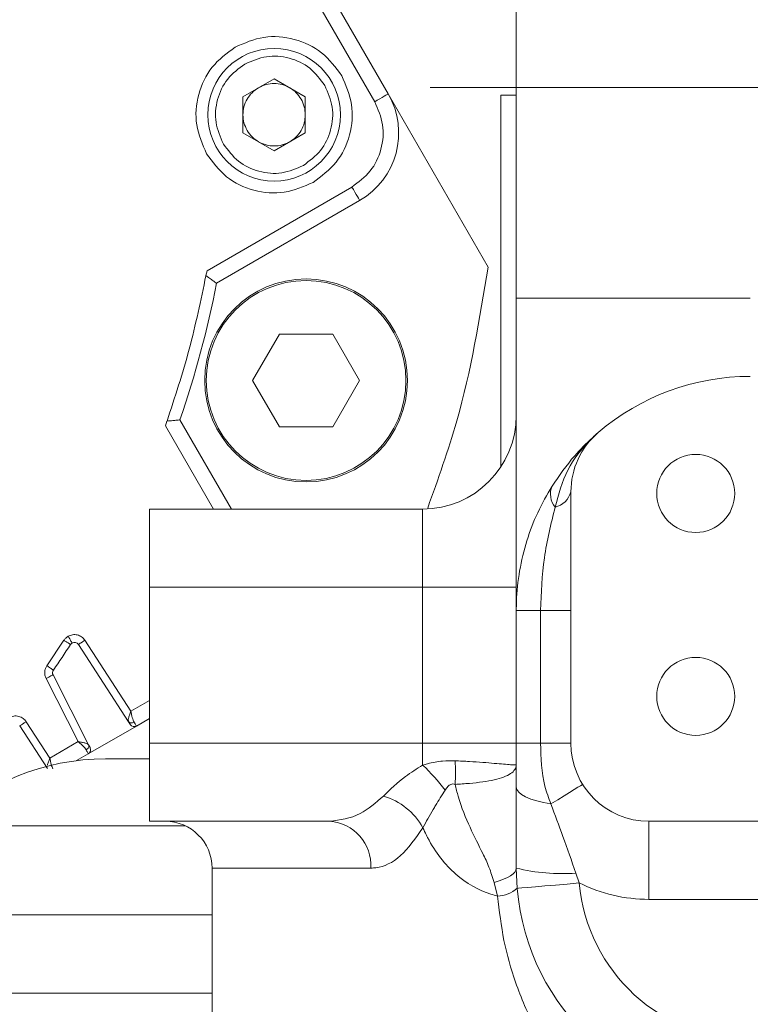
# Model space of a CAD drawing. Header units: millimetres. Extents: x 51337 to 61814, y -21781 to -12277.
# Tile 29 of 256: x 55125 to 55171, y -18363 to -18300. Entities that reach past the tile are written whole.
import ezdxf

# ---------------------------------------------------------------- set-up
doc = ezdxf.new("R2010")
doc.units = ezdxf.units.MM
doc.header["$LTSCALE"] = 0.3175
doc.linetypes.add('ACAD_ISO10W100', pattern=[18, 12, -3, 0, -3])
for name, color, linetype, lineweight in [('1轮廓实线层', 7, 'Continuous', 18), ('7标注层', 4, 'Continuous', 13), ('sub', 1, 'Continuous', 18), ('中心线', 4, 'ACAD_ISO10W100', 20), ('粗实线', 7, 'Continuous', 18)]:
    doc.layers.add(name, color=color, linetype=linetype, lineweight=lineweight)
doc.styles.add('标准汉字', font='gbenor.shx', dxfattribs={"bigfont": 'gbcbig.shx'})
doc.dimstyles.new('M1：15', dxfattribs={"dimscale": 15, "dimtxt": 3.5, "dimasz": 2.5, "dimexe": 2, "dimexo": 0, "dimgap": 0.5, "dimtad": 1, "dimdec": 4, "dimdsep": 46, "dimtxsty": '标准汉字', "dimcen": 5, "dimdle": 5, "dimclrd": 1, "dimclre": 1, "dimclrt": 256, "dimadec": 4, "dimazin": 2, "dimtfac": 1, "dimtdec": 4, "dimtmove": 0, "dimatfit": 3, "dimfxl": 1, "dimtolj": 1, "dimarcsym": 0})
doc.dimstyles.new('M1：18.5', dxfattribs={"dimscale": 18.5, "dimtxt": 3.5, "dimasz": 2.5, "dimexe": 2, "dimexo": 0, "dimgap": 1.5, "dimtad": 1, "dimdec": 4, "dimdsep": 46, "dimtxsty": '标准汉字', "dimcen": 5, "dimdle": 5, "dimclrd": 1, "dimclre": 1, "dimclrt": 256, "dimadec": 4, "dimazin": 2, "dimtfac": 1, "dimtdec": 4, "dimtmove": 2, "dimatfit": 3, "dimfxl": 1, "dimfrac": 2, "dimtolj": 1, "dimarcsym": 0})

# ---------------------------------------------------------------- blocks, each defined once
blk = doc.blocks.new('*D33')
at = {"layer": '7标注层', "color": 1, "lineweight": -2, "ltscale": 30, "transparency": 16777216}
blk.add_line((54654.412, -18230.557), (54753.28, -18247.99), dxfattribs=at)
blk.add_arc((55072.944, -18304.355), 354.596, 6.06209, 163.93791, dxfattribs=at)
at = {"layer": '7标注层', "color": 1, "lineweight": 20, "ltscale": 30, "transparency": 16777216}
for points in [[(54738.28, -18207.655), (54726.102, -18204.837), (54723.735, -18242.78)], [(55431.799, -18266.577), (55419.317, -18267.238), (55427.541, -18304.355)]]:
    blk.add_solid(points, dxfattribs=at)
at = {"layer": 'Defpoints', "color": 0, "lineweight": 20, "ltscale": 30, "transparency": 16777216}
for p in [(53093.157, -17955.265), (54932.496, -17978.759), (54654.412, -18230.557), (54794.669, -18304.355), (56512.467, -18304.355)]:
    blk.add_point(p, dxfattribs=at)
at = {"layer": '7标注层', "ltscale": 30, "transparency": 16777216, "insert": (55140.13, -17921.865), "char_height": 52.5, "attachment_point": 5, "rotation": 350.03744, "style": '标准汉字'}
blk.add_mtext('\\A1;165%%D', dxfattribs=at)
blk = doc.blocks.new('*D34')
at = {"layer": '7标注层', "color": 1, "lineweight": -2, "ltscale": 30, "transparency": 16777216}
blk.add_line((54654.412, -18378.154), (54761.153, -18359.332), dxfattribs=at)
blk.add_arc((55072.944, -18304.355), 346.601, 196.20206, 353.79794, dxfattribs=at)
at = {"layer": '7标注层', "color": 1, "lineweight": 20, "ltscale": 30, "transparency": 16777216}
for points in [[(55411.276, -18341.462), (55423.758, -18342.139), (55419.545, -18304.355)], [(54734.022, -18402.483), (54746.197, -18399.649), (54731.609, -18364.542)]]:
    blk.add_solid(points, dxfattribs=at)
at = {"layer": 'Defpoints', "color": 0, "lineweight": 20, "ltscale": 30, "transparency": 16777216}
for p in [(54794.669, -18304.355), (56512.467, -18304.355), (54654.412, -18378.154), (54935.663, -18622.61), (53093.157, -18653.445)]:
    blk.add_point(p, dxfattribs=at)
at = {"layer": '7标注层', "ltscale": 30, "transparency": 16777216, "insert": (55100.211, -18616.016), "char_height": 52.5, "attachment_point": 5, "rotation": 5, "style": '标准汉字'}
blk.add_mtext('\\A1;165%%D', dxfattribs=at)
blk = doc.blocks.new('*D35')
at = {"layer": '7标注层', "color": 1, "lineweight": -2, "ltscale": 30, "transparency": 16777216}
for p, q in [((56900.696, -17993.686), (57009.252, -17975.235)), ((56623.967, -18040.723), (55072.944, -18304.355))]:
    blk.add_line(p, q, dxfattribs=at)
at = {"layer": '7标注层', "color": 1, "lineweight": 18, "transparency": 16777216}
blk.add_solid([(57010.544, -17982.834), (57007.96, -17967.636), (57054.848, -17967.485)], dxfattribs=at)
at = {"layer": 'Defpoints', "color": 0, "lineweight": 18, "transparency": 16777216}
for p in [(57054.848, -17967.485), (55072.944, -18304.355)]:
    blk.add_point(p, dxfattribs=at)
at = {"layer": '7标注层', "transparency": 16777216, "insert": (56762.332, -18017.205), "char_height": 64.75, "attachment_point": 5, "rotation": 9.64656, "style": '标准汉字'}
blk.add_mtext('\\A1;R2010.3', dxfattribs=at)
blk = doc.blocks.new('*D36')
at = {"layer": '7标注层', "color": 1, "lineweight": -2, "ltscale": 30, "transparency": 16777216}
for p, q in [((55667.891, -17915.524), (55466.363, -18047.234)), ((55466.363, -18047.234), (55428.695, -18071.852)), ((55072.944, -18304.355), (55428.695, -18071.852)), ((55072.944, -18304.355), (54997.607, -18353.592))]:
    blk.add_line(p, q, dxfattribs=at)
at = {"layer": '7标注层', "color": 1, "lineweight": 18, "transparency": 16777216}
blk.add_solid([(55395.129, -18102.749), (55386.923, -18090.193), (55428.695, -18071.852)], dxfattribs=at)
at = {"layer": 'Defpoints', "color": 0, "lineweight": 18, "transparency": 16777216}
for p in [(55428.695, -18071.852), (55072.944, -18304.355)]:
    blk.add_point(p, dxfattribs=at)
at = {"layer": '7标注层', "transparency": 16777216, "insert": (55553.957, -17920.101), "char_height": 63, "attachment_point": 5, "rotation": 33.16688, "style": '标准汉字'}
blk.add_mtext('\\A1;R425', dxfattribs=at)

msp = doc.modelspace()

# ---------------------------------------------------------------- linework, layer by layer
at = {"layer": '1轮廓实线层', "ltscale": 30}
for points in [[(55147.37008, -18305.26428), (55147.53904, -18305.16674), (55147.7015, -18305.07295), (55147.85122, -18304.9865), (55147.98245, -18304.91074), (55148.09016, -18304.84856), (55148.17019, -18304.80235), (55148.21947, -18304.7739), (55148.23611, -18304.76429)], [(55146.40599, -18311.59442), (55146.39637, -18311.57777), (55146.36792, -18311.52849), (55146.32172, -18311.44846), (55146.25954, -18311.34077), (55146.18376, -18311.20953), (55146.09732, -18311.05981), (55146.00353, -18310.89734), (55145.90598, -18310.72839)], [(55127.72486, -18339.50609), (55127.77363, -18339.59057), (55127.82053, -18339.6718), (55127.86376, -18339.74666), (55127.90164, -18339.81228), (55127.93273, -18339.86614), (55127.95583, -18339.90615), (55127.97006, -18339.93078), (55127.97487, -18339.93911)], [(55128.7958, -18339.7632), (55128.71399, -18339.81632), (55128.63533, -18339.86742), (55128.56283, -18339.91449), (55128.49928, -18339.95577), (55128.44714, -18339.98962), (55128.40839, -18340.01479), (55128.38452, -18340.03029), (55128.37647, -18340.03552)], [(55126.75428, -18341.97891), (55126.74572, -18341.98328), (55126.72037, -18341.9962), (55126.6792, -18342.01716), (55126.62379, -18342.0454), (55126.55628, -18342.07979), (55126.47927, -18342.11904), (55126.39569, -18342.16163), (55126.30877, -18342.20592)], [(55158.66668, -18350.24594), (55158.18809, -18350.15972), (55157.75288, -18350.05399), (55157.36943, -18349.93075), (55157.04511, -18349.7924), (55156.78616, -18349.64157), (55156.59755, -18349.48118), (55156.48292, -18349.31431), (55156.44446, -18349.14417)], [(55160.69446, -18348.98924), (55160.65992, -18349.01064), (55160.55687, -18349.0745), (55160.38699, -18349.17979), (55160.15302, -18349.32478), (55159.85879, -18349.50714), (55159.50906, -18349.72388), (55159.10953, -18349.97149), (55158.66668, -18350.24594)], [(55155.02062, -18355.27389), (55155.34367, -18355.17523), (55155.62888, -18355.07024), (55155.87404, -18354.95973), (55156.07726, -18354.84454), (55156.23697, -18354.72559), (55156.35194, -18354.60377), (55156.42129, -18354.48003), (55156.44446, -18354.35532)], [(55160.48564, -18355.30624), (55159.7082, -18355.3737), (55158.96063, -18355.43856), (55158.27168, -18355.49835), (55157.6678, -18355.55076), (55157.17221, -18355.59375), (55156.80396, -18355.62571), (55156.57718, -18355.64538), (55156.50061, -18355.65202)]]:
    msp.add_lwpolyline(points, dxfattribs=at)
for centre, radius, start, end in [((55072.94446, -18304.35532), 86, 45.6077801, 265.8130161), ((55143.90598, -18307.26429), 5, 300, 30), ((55142.97408, -18323.1197), 6.5, 90, 180), ((55142.97408, -18323.1197), 6.5, 0, 90), ((55072.94446, -18304.35532), 65.5, 341.0326163, 348.9673837), ((55171.44446, -18337.85532), 15, 90, 130.5416019), ((55150.44446, -18325.35532), 6, 270, 0), ((55164.94446, -18330.25598), 5, 130.5416019, 180), ((55159.96957, -18330.39287), 1.33366, 157.7902651, 219.0013665), ((55158.6339, -18329.91025), 1.35539, 282.7550202, 345.2219399), ((55072.94446, -18304.35532), 65.5, 325.2694902, 326.9934162), ((55128.12486, -18340.19891), 0.3, 33, 120), ((55127.02158, -18341.84272), 0.3, 145.2694902, 207), ((55131.95478, -18344.99482), 0.3, 213, 300), ((55164.94446, -18346.35532), 5, 180, 270), ((55128.86361, -18346.77951), 0.3, 300, 27), ((55130.11885, -18362.35532), 15, 90, 134.4153086), ((55144.32425, -18348.23365), 8.22865, 354.7270895, 5.2729105), ((55140.75997, -18357.86543), 14.00142, 37.405508, 46.2368354), ((55146.67904, -18353.88591), 4.33443, 29.305432, 73.2225945), ((55133.94446, -18354.35532), 3, 0, 90), ((55144.28846, -18354.18829), 2.8393, 356.6273701, 86.1743509), ((55159.34518, -18342.62046), 12.08806, 256.1154855, 274.3665139), ((55155.19619, -18354.2288), 1.91495, 271.4304843, 312.8666963), ((55171.44446, -18354.35532), 15, 184.9592383, 270), ((55164.94446, -18346.35532), 10, 243.5202112, 270), ((55171.44446, -18354.35532), 11, 184.9592383, 270)]:
    msp.add_arc(centre, radius, start, end, dxfattribs=at)
at = {"layer": 'sub', "color": 4, "ltscale": 30}
msp.add_arc((55072.94446, -18304.35532), 424.98931, 190, 170, dxfattribs=at)
at = {"layer": '中心线', "ltscale": 30}
msp.add_line((56466.08528, -18304.35532), (54721.45637, -18304.35532), dxfattribs=at)
at = {"layer": '粗实线', "ltscale": 30}
for p, q in [((55148.23611, -18304.76429), (55110.23611, -18238.94636)), ((55156.44446, -18317.85532), (55156.44446, -18270.35532)), ((55133.2834, -18280.86542), (55147.37008, -18305.26428)), ((55138.92393, -18304.94452), (55140.92393, -18303.78983)), ((55140.92393, -18303.78983), (55142.92393, -18304.94452)), ((55154.63911, -18315.85461), (55148.23611, -18304.76429)), ((55138.92393, -18307.25393), (55138.92393, -18304.94452)), ((55142.92393, -18304.94452), (55142.92393, -18307.25393)), ((55155.44446, -18304.85532), (55156.44446, -18304.85532)), ((55155.44446, -18328.67195), (55155.44446, -18304.85532)), ((55140.92393, -18308.40862), (55138.92393, -18307.25393)), ((55142.92393, -18307.25393), (55140.92393, -18308.40862)), ((55145.90598, -18310.72839), (55136.62258, -18316.08816)), ((55137.23391, -18316.88992), (55146.40599, -18311.59442)), ((55136.62258, -18316.08816), (55136.55451, -18316.4064)), ((55156.44446, -18317.85532), (55171.44446, -18317.85532)), ((55156.44446, -18317.85532), (55156.44446, -18337.85533)), ((55141.25908, -18320.14923), (55139.54408, -18323.1197)), ((55144.68908, -18320.14923), (55141.25908, -18320.14923)), ((55146.40408, -18323.1197), (55144.68908, -18320.14923)), ((55139.54408, -18323.1197), (55141.25908, -18326.09018)), ((55144.68908, -18326.09018), (55146.40408, -18323.1197)), ((55134.05691, -18325.72456), (55133.95775, -18326.03345)), ((55133.95775, -18326.03345), (55137.03034, -18331.35532)), ((55138.18504, -18331.35532), (55134.88805, -18325.64478)), ((55141.25908, -18326.09018), (55144.68908, -18326.09018)), ((55159.94446, -18346.35532), (55159.94446, -18330.25597)), ((55132.94446, -18336.35532), (55132.94446, -18331.35532)), ((55132.94446, -18331.35532), (55150.44446, -18331.35532)), ((55150.44446, -18336.35532), (55150.44446, -18331.35532)), ((55150.44446, -18336.35532), (55132.94446, -18336.35532)), ((55132.94446, -18346.35532), (55132.94446, -18336.35532)), ((55150.44446, -18336.35532), (55156.44446, -18336.35532)), ((55150.44446, -18346.35532), (55150.44446, -18336.35532)), ((55158.00001, -18337.85533), (55156.44446, -18337.85533)), ((55156.44446, -18346.35532), (55156.44446, -18337.85533)), ((55159.94446, -18337.85533), (55158.00001, -18337.85533)), ((55158.00001, -18337.85533), (55158.00001, -18346.35532)), ((55127.45393, -18339.7632), (55126.36233, -18341.38951)), ((55131.58859, -18344.98176), (55128.37647, -18340.03552)), ((55131.74645, -18344.30682), (55128.7958, -18339.7632)), ((55126.75428, -18341.97891), (55129.0354, -18346.45586)), ((55126.30877, -18342.20592), (55128.37194, -18346.25508)), ((55132.94446, -18343.61513), (55131.74645, -18344.30682)), ((55126.5503, -18347.30681), (55125.03607, -18344.9751)), ((55132.10478, -18345.25463), (55132.94446, -18344.76984)), ((55126.39244, -18347.98177), (55124.61674, -18345.24742)), ((55129.01361, -18347.03932), (55132.10478, -18345.25463)), ((55128.37194, -18346.25508), (55126.5503, -18347.30681)), ((55132.94446, -18351.35532), (55132.94446, -18346.35532)), ((55132.94446, -18346.35532), (55150.44446, -18346.35532)), ((55150.44446, -18347.75353), (55150.44446, -18346.35532)), ((55150.44446, -18346.35532), (55156.44446, -18346.35532)), ((55156.44446, -18346.35532), (55156.44446, -18349.14417)), ((55158.00001, -18346.35532), (55156.44446, -18346.35532)), ((55159.94446, -18346.35532), (55158.00001, -18346.35532)), ((55128.26767, -18347.46999), (55129.01361, -18347.03932)), ((55130.11884, -18347.35533), (55132.94446, -18347.35533)), ((55156.44446, -18349.14417), (55156.44446, -18354.35532)), ((55144.4779, -18351.35532), (55132.94446, -18351.35532)), ((55164.94446, -18351.35532), (55225.94446, -18351.35532)), ((55164.94446, -18351.35532), (55164.94446, -18356.35533)), ((55135.22221, -18351.64103), (55119.62103, -18351.64103)), ((55136.94446, -18354.35532), (55136.94446, -18380.85533)), ((55147.12284, -18354.35532), (55136.94446, -18354.35532)), ((55156.50061, -18355.65202), (55156.44446, -18354.35532)), ((55160.26552, -18354.67343), (55160.48564, -18355.30624)), ((55155.24399, -18356.14315), (55155.02062, -18355.27389)), ((55225.94446, -18356.35533), (55164.94446, -18356.35533)), ((55136.94446, -18357.35532), (55105.40428, -18357.35532)), ((55136.94446, -18362.35533), (55100.73999, -18362.35533))]:
    msp.add_line(p, q, dxfattribs=at)
for centre, radius in [((55140.92393, -18306.09922), 4.25), ((55142.97408, -18323.1197), 6.5), ((55142.97408, -18323.1197), 6.4), ((55167.94446, -18330.35532), 2.5), ((55167.94446, -18343.35532), 2.5)]:
    msp.add_circle(centre, radius, dxfattribs=at)
for points, knots in [([(55138.42393, -18301.7691), (55139.02892, -18301.50659), (55140.23889, -18300.98158), (55142.24832, -18301.15656), (55144.07601, -18302.00975), (55144.86138, -18303.0694), (55145.25406, -18303.59923)], [0, 0, 0, 0, 48211.56640635, 96423.02606373, 144634.49739617, 192845.97725699, 192845.97725699, 192845.97725699, 192845.97725699]), ([(55136.5938, -18308.59922), (55136.3313, -18307.99424), (55135.8063, -18306.78427), (55135.98127, -18304.77484), (55136.83444, -18302.94714), (55137.8941, -18302.16178), (55138.42393, -18301.7691)], [0, 0, 0, 0, 48200.68960011, 96401.13592011, 144602.11983138, 192802.66070348, 192802.66070348, 192802.66070348, 192802.66070348]), ([(55137.67633, -18307.97422), (55137.47946, -18307.52048), (55137.08571, -18306.61301), (55137.21694, -18305.10594), (55137.85681, -18303.73516), (55138.65156, -18303.14614), (55139.04893, -18302.85164)], [0, 0, 0, 0, 48204.63917447, 96409.41993988, 144614.16068092, 192818.79840987, 192818.79840987, 192818.79840987, 192818.79840987]), ([(55139.04893, -18302.85164), (55139.50267, -18302.65476), (55140.41015, -18302.261), (55141.91722, -18302.39223), (55143.288, -18303.03211), (55143.87702, -18303.82685), (55144.17153, -18304.22423)], [0, 0, 0, 0, 48212.77961088, 96425.62192236, 144638.42420277, 192851.28532404, 192851.28532404, 192851.28532404, 192851.28532404]), ([(55139.92393, -18304.36717), (55140.08178, -18304.29128), (55140.39748, -18304.13951), (55140.92393, -18304.07908), (55141.45039, -18304.13951), (55141.76608, -18304.29128), (55141.92393, -18304.36717)], [0, 0, 0, 0, 48214.20314197, 96428.28875821, 144642.37437444, 192856.57751641, 192856.57751641, 192856.57751641, 192856.57751641]), ([(55145.25406, -18303.59923), (55145.51656, -18304.20421), (55146.04157, -18305.41418), (55145.86659, -18307.42361), (55145.01342, -18309.2513), (55143.95376, -18310.03667), (55143.42394, -18310.42935)], [0, 0, 0, 0, 48224.24305565, 96448.19555852, 144672.26205877, 192896.53997816, 192896.53997816, 192896.53997816, 192896.53997816]), ([(55138.92393, -18306.09923), (55138.93713, -18305.92458), (55138.96352, -18305.57529), (55139.17444, -18305.08916), (55139.48999, -18304.66344), (55139.77928, -18304.46593), (55139.92393, -18304.36717)], [0, 0, 0, 0, 48210.5803231, 96421.72104377, 144632.32367274, 192842.92630172, 192842.92630172, 192842.92630172, 192842.92630172]), ([(55141.92393, -18304.36717), (55142.07004, -18304.46509), (55142.36224, -18304.66092), (55142.55807, -18304.95312), (55142.65598, -18305.09922)], [0, 0, 0, 0, 54390.27726998, 108779.46627599, 108779.46627599, 108779.46627599, 108779.46627599]), ([(55144.17153, -18304.22423), (55144.36841, -18304.67797), (55144.76216, -18305.58544), (55144.63093, -18307.09251), (55143.99105, -18308.46329), (55143.1963, -18309.05231), (55142.79893, -18309.34681)], [0, 0, 0, 0, 48222.2735507, 96444.60981434, 144667.01464312, 192889.20781821, 192889.20781821, 192889.20781821, 192889.20781821]), ([(55142.65598, -18305.09922), (55142.73355, -18305.25707), (55142.8887, -18305.57277), (55142.91219, -18305.92374), (55142.92393, -18306.09923)], [0, 0, 0, 0, 54392.0601824, 108783.58943165, 108783.58943165, 108783.58943165, 108783.58943165]), ([(55147.37008, -18305.26428), (55147.58009, -18305.74827), (55148.00009, -18306.71625), (55147.86012, -18308.32379), (55147.17757, -18309.78595), (55146.32985, -18310.41424), (55145.90598, -18310.72839)], [0, 0, 0, 0, 48231.24417765, 96462.39911976, 144693.59928804, 192924.88183531, 192924.88183531, 192924.88183531, 192924.88183531]), ([(55139.19188, -18307.09923), (55139.11431, -18306.94138), (55138.95916, -18306.62568), (55138.93568, -18306.27471), (55138.92393, -18306.09923)], [0, 0, 0, 0, 54381.92783603, 108763.22354639, 108763.22354639, 108763.22354639, 108763.22354639]), ([(55142.92393, -18306.09923), (55142.91074, -18306.27387), (55142.88434, -18306.62317), (55142.67342, -18307.10929), (55142.35788, -18307.53501), (55142.06858, -18307.73252), (55141.92393, -18307.83128)], [0, 0, 0, 0, 48220.40818354, 96441.28706193, 144661.20883436, 192882.09543095, 192882.09543095, 192882.09543095, 192882.09543095]), ([(55139.92393, -18307.83128), (55140.08178, -18307.90717), (55140.39748, -18308.05895), (55140.92393, -18308.11937), (55141.45039, -18308.05895), (55141.76608, -18307.90717), (55141.92393, -18307.83128)], [0, 0, 0, 0, 48216.4802878, 96432.84304432, 144649.20580084, 192865.68608864, 192865.68608864, 192865.68608864, 192865.68608864]), ([(55142.79893, -18309.34681), (55142.34519, -18309.54369), (55141.43771, -18309.93745), (55139.93064, -18309.80622), (55138.55987, -18309.16634), (55137.97085, -18308.3716), (55137.67633, -18307.97422)], [0, 0, 0, 0, 48214.1538494, 96428.37040119, 144642.32672993, 192856.72396754, 192856.72396754, 192856.72396754, 192856.72396754]), ([(55143.42394, -18310.42935), (55142.81895, -18310.69186), (55141.60898, -18311.21687), (55139.59955, -18311.04189), (55137.77185, -18310.18871), (55136.98648, -18309.12905), (55136.5938, -18308.59922)], [0, 0, 0, 0, 48213.33802936, 96426.56930583, 144639.97739741, 192853.22887806, 192853.22887806, 192853.22887806, 192853.22887806]), ([(55154.63911, -18315.85461), (55154.09497, -18319.17238), (55153.23231, -18324.43227), (55151.43127, -18329.44071), (55150.76627, -18331.28998)], [0, 0, 0, 0, 68652.43028672, 108839.23341094, 108839.23341094, 108839.23341094, 108839.23341094]), ([(55136.55573, -18316.4085), (55136.22635, -18317.98462), (55135.56774, -18321.13614), (55134.56179, -18324.19455), (55134.05894, -18325.7234)], [0, 0, 0, 0, 54385.36883776, 108745.71845261, 108745.71845261, 108745.71845261, 108745.71845261]), ([(55136.55451, -18316.4064), (55136.65819, -18316.48025), (55136.84841, -18316.61574), (55137.06656, -18316.77017), (55137.2069, -18316.87107), (55137.22507, -18316.88375), (55137.23391, -18316.88992)], [0, 0, 0, 0, 55724.18153636, 102242.20426341, 148760.42881963, 192847.95145426, 192847.95145426, 192847.95145426, 192847.95145426]), ([(55134.88805, -18325.64478), (55134.87731, -18325.64566), (55134.85522, -18325.64748), (55134.68578, -18325.66505), (55134.42072, -18325.68711), (55134.18818, -18325.71105), (55134.05691, -18325.72456)], [0, 0, 0, 0, 44047.76107017, 90530.98976812, 135084.68772754, 192847.1059627, 192847.1059627, 192847.1059627, 192847.1059627]), ([(55158.73486, -18329.88875), (55159.19626, -18329.22125), (55159.96087, -18328.11508), (55160.98797, -18327.08504), (55161.50726, -18326.61824), (55161.63276, -18326.50912), (55161.6899, -18326.46022), (55161.69446, -18326.45631)], [0, 0, 0, 0, 127786.3569947, 211766.27634879, 225976.44408702, 236777.33667676, 237714.17153944, 237714.17153944, 237714.17153944, 237714.17153944]), ([(55161.69446, -18326.45631), (55161.68978, -18326.46032), (55161.51364, -18326.61118), (55160.76075, -18327.31478), (55159.58149, -18328.81172), (55159.15186, -18330.41565), (55158.93315, -18331.23219)], [0, 0, 0, 0, 638.0592534, 24023.56814197, 107035.98294557, 193122.3341726, 193122.3341726, 193122.3341726, 193122.3341726]), ([(55156.44446, -18337.85533), (55156.44671, -18337.66638), (55156.46475, -18336.15383), (55156.85281, -18333.99554), (55157.77987, -18331.54377), (55158.41404, -18330.44475), (55158.73486, -18329.88875)], [0, 0, 0, 0, 12905.11143711, 103305.12586696, 147668.67875578, 193091.66945895, 193091.66945895, 193091.66945895, 193091.66945895]), ([(55158.93315, -18331.23219), (55158.66841, -18332.30953), (55158.13393, -18334.48456), (55158.04493, -18336.72474), (55158.00001, -18337.85533)], [0, 0, 0, 0, 53942.42258417, 108904.98906976, 108904.98906976, 108904.98906976, 108904.98906976]), ([(55128.7958, -18339.7632), (55128.7312, -18339.68433), (55128.602, -18339.52658), (55128.31569, -18339.40405), (55128.00496, -18339.38326), (55127.81823, -18339.46515), (55127.72486, -18339.50609)], [0, 0, 0, 0, 48202.83131572, 96406.70964145, 144609.07182728, 192812.26254873, 192812.26254873, 192812.26254873, 192812.26254873]), ([(55127.72486, -18339.50609), (55127.672, -18339.54081), (55127.56626, -18339.61026), (55127.49138, -18339.71221), (55127.45393, -18339.7632)], [0, 0, 0, 0, 54362.94902389, 108739.95009719, 108739.95009719, 108739.95009719, 108739.95009719]), ([(55127.45393, -18339.7632), (55127.50668, -18339.79745), (55127.58782, -18339.85014), (55127.68548, -18339.91354), (55127.75263, -18339.95715), (55127.80678, -18339.99232), (55127.85904, -18340.02624), (55127.86767, -18340.03184), (55127.87328, -18340.03549)], [0, 0, 0, 0, 66301.34944371, 101990.19234148, 138443.85843752, 174889.08310018, 210587.94983632, 276873.58709769, 276873.58709769, 276873.58709769, 276873.58709769]), ([(55127.97487, -18339.93911), (55127.95508, -18339.95217), (55127.91552, -18339.97829), (55127.88736, -18340.01642), (55127.87328, -18340.03549)], [0, 0, 0, 0, 54374.80635313, 108742.82667405, 108742.82667405, 108742.82667405, 108742.82667405]), ([(55126.36233, -18341.38951), (55126.32622, -18341.45129), (55126.25375, -18341.57531), (55126.21526, -18341.78906), (55126.2248, -18342.00672), (55126.28073, -18342.13939), (55126.30877, -18342.20592)], [0, 0, 0, 0, 47973.81788858, 96298.57605121, 144404.26053538, 192795.74936906, 192795.74936906, 192795.74936906, 192795.74936906]), ([(55126.36233, -18341.38951), (55126.39779, -18341.41349), (55126.48073, -18341.46957), (55126.58198, -18341.53905), (55126.66199, -18341.59392), (55126.71902, -18341.63319), (55126.76506, -18341.66492), (55126.77156, -18341.66941), (55126.77503, -18341.6718)], [0, 0, 0, 0, 45318.04172975, 105975.14817481, 140217.55243166, 178933.00954091, 224692.93646067, 276862.60546029, 276862.60546029, 276862.60546029, 276862.60546029]), ([(55131.74645, -18344.30682), (55131.7137, -18344.39262), (55131.6516, -18344.55531), (55131.61009, -18344.69234), (55131.59048, -18344.7571)], [0, 0, 0, 0, 57368.20225441, 108770.585283, 108770.585283, 108770.585283, 108770.585283]), ([(55131.74645, -18344.30682), (55131.76047, -18344.37929), (55131.78752, -18344.51911), (55131.83355, -18344.71157), (55131.88267, -18344.87699), (55131.92482, -18344.96008), (55131.94518, -18345.0002)], [0, 0, 0, 0, 53460.17037275, 103127.20942708, 149534.48996586, 192861.58376176, 192861.58376176, 192861.58376176, 192861.58376176]), ([(55125.03607, -18344.9751), (55124.97421, -18344.89899), (55124.84574, -18344.74093), (55124.5563, -18344.61455), (55124.24103, -18344.59574), (55124.05479, -18344.67823), (55123.96511, -18344.71795)], [0, 0, 0, 0, 46416.50261366, 96391.80736924, 146367.77074681, 192785.16478711, 192785.16478711, 192785.16478711, 192785.16478711]), ([(55125.03607, -18344.9751), (55124.98112, -18345.01079), (55124.87122, -18345.08217), (55124.73264, -18345.17217), (55124.63564, -18345.23514), (55124.62304, -18345.24333), (55124.61674, -18345.24742)], [0, 0, 0, 0, 48197.38808714, 96400.52440005, 144593.26915514, 192789.04651247, 192789.04651247, 192789.04651247, 192789.04651247]), ([(55131.59048, -18344.7571), (55131.57953, -18344.80827), (55131.55898, -18344.90429), (55131.57916, -18344.9571), (55131.58859, -18344.98176)], [0, 0, 0, 0, 57962.26013748, 108770.96263083, 108770.96263083, 108770.96263083, 108770.96263083]), ([(55131.56975, -18344.85944), (55131.57741, -18344.88934), (55131.59354, -18344.95233), (55131.62836, -18345.00599), (55131.64665, -18345.03419)], [0, 0, 0, 0, 51624.90397216, 108771.31712623, 108771.31712623, 108771.31712623, 108771.31712623]), ([(55131.58859, -18344.98176), (55131.606, -18345.00124), (55131.64218, -18345.04173), (55131.73591, -18345.06393), (55131.84404, -18345.05218), (55131.91232, -18345.01709), (55131.94518, -18345.0002)], [0, 0, 0, 0, 46395.55316829, 96421.21301369, 146456.82852991, 192862.75206464, 192862.75206464, 192862.75206464, 192862.75206464]), ([(55131.58859, -18344.98176), (55131.60558, -18345.00793), (55131.63958, -18345.0603), (55131.68836, -18345.13539), (55131.69726, -18345.14909), (55131.70318, -18345.15821)], [0, 0, 0, 0, 38418.58532579, 76873.04162983, 153316.73061318, 153316.73061318, 153316.73061318, 153316.73061318]), ([(55131.94518, -18345.0002), (55131.96975, -18345.0394), (55132.01824, -18345.11672), (55132.08552, -18345.22405), (55132.09715, -18345.24252), (55132.10478, -18345.25463)], [0, 0, 0, 0, 40046.59715604, 78995.46574887, 153319.71601551, 153319.71601551, 153319.71601551, 153319.71601551]), ([(55128.87307, -18346.77388), (55128.8485, -18346.7362), (55128.79762, -18346.65815), (55128.67893, -18346.5329), (55128.53525, -18346.39682), (55128.4277, -18346.30348), (55128.37194, -18346.25508)], [0, 0, 0, 0, 43319.09314703, 89719.53011906, 139374.80164625, 192834.10540593, 192834.10540593, 192834.10540593, 192834.10540593]), ([(55128.84314, -18346.34649), (55128.77722, -18346.33086), (55128.63716, -18346.29767), (55128.46373, -18346.26982), (55128.37194, -18346.25508)], [0, 0, 0, 0, 51190.90052628, 108755.2728181, 108755.2728181, 108755.2728181, 108755.2728181]), ([(55129.0354, -18346.45586), (55129.0192, -18346.4359), (55128.98431, -18346.39289), (55128.89239, -18346.36268), (55128.84314, -18346.34649)], [0, 0, 0, 0, 50482.11936254, 108757.72291743, 108757.72291743, 108757.72291743, 108757.72291743]), ([(55129.05177, -18346.5322), (55129.03648, -18346.50222), (55129.0074, -18346.44517), (55128.96084, -18346.39964), (55128.93875, -18346.37805)], [0, 0, 0, 0, 57163.93248457, 108758.01493174, 108758.01493174, 108758.01493174, 108758.01493174]), ([(55158.00001, -18346.35532), (55158.02188, -18347.29076), (55158.05318, -18348.62995), (55158.52457, -18349.8716), (55158.66668, -18350.24594)], [0, 0, 0, 0, 76087.12396925, 108927.25606368, 108927.25606368, 108927.25606368, 108927.25606368]), ([(55129.0354, -18346.45586), (55129.04357, -18346.48067), (55129.06054, -18346.53224), (55129.03288, -18346.62452), (55128.96865, -18346.71229), (55128.90412, -18346.75387), (55128.87307, -18346.77388)], [0, 0, 0, 0, 46387.39411486, 96408.03824615, 146442.41044804, 192837.86050494, 192837.86050494, 192837.86050494, 192837.86050494]), ([(55129.01361, -18347.03932), (55129.00693, -18347.02665), (55128.99675, -18347.00734), (55128.93745, -18346.89542), (55128.89473, -18346.81477), (55128.87307, -18346.77388)], [0, 0, 0, 0, 74314.17447998, 113256.59710277, 153297.66219085, 153297.66219085, 153297.66219085, 153297.66219085]), ([(55129.0354, -18346.45586), (55129.06201, -18346.50809), (55129.10197, -18346.58652), (55129.12722, -18346.63607), (55129.12968, -18346.6409), (55129.13091, -18346.64332)], [0, 0, 0, 0, 76468.6366296, 114809.96750146, 153297.89444708, 153297.89444708, 153297.89444708, 153297.89444708]), ([(55126.5503, -18347.30681), (55126.51755, -18347.39262), (55126.45545, -18347.55531), (55126.41394, -18347.69235), (55126.39433, -18347.75711)], [0, 0, 0, 0, 57355.64089663, 108743.75005548, 108743.75005548, 108743.75005548, 108743.75005548]), ([(55126.5503, -18347.30681), (55126.56432, -18347.37928), (55126.59137, -18347.5191), (55126.63739, -18347.71157), (55126.68652, -18347.87698), (55126.72867, -18347.96008), (55126.74902, -18348.0002)], [0, 0, 0, 0, 53446.19367605, 103103.59926924, 149495.71718734, 192814.01637401, 192814.01637401, 192814.01637401, 192814.01637401]), ([(55150.44446, -18347.75353), (55150.54825, -18347.72406), (55150.96941, -18347.60449), (55151.67337, -18347.47559), (55152.25353, -18347.47686), (55152.51808, -18347.47744)], [0, 0, 0, 0, 23180.81188036, 94063.33770139, 153479.96831795, 153479.96831795, 153479.96831795, 153479.96831795]), ([(55152.51808, -18347.47744), (55152.82944, -18347.49298), (55153.77864, -18347.54035), (55155.127, -18347.65103), (55156.19425, -18347.74537), (55156.44371, -18347.74724), (55156.44445, -18347.73111), (55156.44446, -18347.73097)], [0, 0, 0, 0, 32986.40927865, 100562.58978046, 168914.98944587, 237080.49067972, 237696.88811232, 237696.88811232, 237696.88811232, 237696.88811232]), ([(55147.9302, -18349.73598), (55148.37438, -18349.30804), (55149.1104, -18348.59892), (55150.06568, -18347.99356), (55150.44446, -18347.75353)], [0, 0, 0, 0, 65705.9603537, 108877.72131462, 108877.72131462, 108877.72131462, 108877.72131462]), ([(55152.51808, -18348.98986), (55152.82955, -18348.97078), (55153.78069, -18348.91251), (55155.12713, -18348.72388), (55156.01369, -18348.39842), (55156.37918, -18348.04756), (55156.44407, -18347.84206), (55156.44445, -18347.73287), (55156.44446, -18347.73097)], [0, 0, 0, 0, 38376.31886179, 117191.60165905, 196982.01136092, 236174.38164418, 276583.40368055, 277300.08060937, 277300.08060937, 277300.08060937, 277300.08060937]), ([(55151.88209, -18349.36023), (55151.67598, -18349.68824), (55151.4155, -18350.10278), (55150.92013, -18350.92448), (55150.66795, -18351.38356), (55150.45877, -18351.76436)], [0, 0, 0, 0, 60253.10621559, 76149.65629537, 153481.67567276, 153481.67567276, 153481.67567276, 153481.67567276]), ([(55152.51808, -18348.98986), (55152.47502, -18348.97741), (55152.3898, -18348.95278), (55152.25543, -18348.97941), (55152.1065, -18349.06895), (55151.98505, -18349.20432), (55151.91006, -18349.31787), (55151.88209, -18349.36023)], [0, 0, 0, 0, 42205.22618229, 83505.4134299, 120490.15496009, 193960.7482071, 237681.7439151, 237681.7439151, 237681.7439151, 237681.7439151]), ([(55155.02062, -18355.27389), (55154.91693, -18354.93761), (55154.70594, -18354.2534), (55154.17118, -18353.15034), (55153.46916, -18351.77966), (55152.84401, -18350.27154), (55152.58361, -18349.24753), (55152.51808, -18348.98986)], [0, 0, 0, 0, 34726.44242551, 70655.53791298, 141608.24929414, 213520.82107357, 237700.38922083, 237700.38922083, 237700.38922083, 237700.38922083]), ([(55144.4779, -18351.35532), (55145.14463, -18351.27152), (55146.34755, -18351.12034), (55147.44224, -18350.1628), (55147.9302, -18349.73598)], [0, 0, 0, 0, 60337.77571377, 108862.56247461, 108862.56247461, 108862.56247461, 108862.56247461]), ([(55158.66668, -18350.24594), (55158.92164, -18350.9377), (55159.46233, -18352.4047), (55159.98782, -18353.88903), (55160.26552, -18354.67343)], [0, 0, 0, 0, 51369.56256766, 108939.45954255, 108939.45954255, 108939.45954255, 108939.45954255]), ([(55150.45877, -18351.76436), (55149.9939, -18352.43124), (55149.06486, -18353.764), (55147.85739, -18354.31822), (55147.2324, -18354.34979), (55147.12284, -18354.35532)], [0, 0, 0, 0, 69414.94181929, 138725.26987628, 153456.83841579, 153456.83841579, 153456.83841579, 153456.83841579]), ([(55155.24399, -18356.14315), (55155.10327, -18356.10461), (55154.14957, -18355.84337), (55152.87236, -18355.12942), (55151.5708, -18353.75009), (55150.93838, -18352.76229), (55150.59196, -18352.06347), (55150.49571, -18351.84732), (55150.45877, -18351.76436)], [0, 0, 0, 0, 20198.53125249, 136893.27651746, 194923.00963861, 252882.66201745, 267913.03060668, 277276.7306098, 277276.7306098, 277276.7306098, 277276.7306098]), ([(55174.80315, -18375.35532), (55174.03352, -18375.32588), (55171.893, -18375.244), (55168.56308, -18374.40367), (55164.99971, -18372.70788), (55161.84865, -18370.31269), (55159.40826, -18367.55632), (55157.60013, -18364.63322), (55156.40594, -18361.87378), (55155.58666, -18359.01701), (55155.35816, -18357.10063), (55155.24399, -18356.14315)], [0, 0, 0, 0, 32028.12580725, 89077.2081916, 146163.7072051, 202741.09544426, 259273.93827779, 299467.06443152, 339597.90439935, 372962.37080544, 406277.14280235, 406277.14280235, 406277.14280235, 406277.14280235])]:
    msp.add_open_spline(points, degree=3, knots=knots, dxfattribs=at)
msp.add_open_spline([(55139.92393, -18307.83128), (55139.77783, -18307.73336), (55139.48563, -18307.53753), (55139.2898, -18307.24533), (55139.19188, -18307.09923)], degree=3, dxfattribs=at)

# ---------------------------------------------------------------- dimensions: what is measured, and where the dimension line sits
at = {"layer": '7标注层', "ltscale": 30}
for mpoint, override, picture, middle in [((55428.69482, -18071.85243), {"dimscale": 18, "dimdec": 1, "dimpost": 'R<>', "dimsah": 1, "dimtmove": 0}, '*D36', (55488.11995, -18031.54569)), ((57054.84785, -17967.48475), {"dimdec": 1, "dimpost": 'R<>', "dimsah": 1, "dimtzin": 8}, '*D35', (56762.33176, -18017.20466))]:
    dim = msp.add_radius_dim(center=(55072.94446, -18304.35532), mpoint=mpoint, dimstyle='M1：18.5', override=override, dxfattribs=at)
    dim.commit()
    dim.dimension.update_dxf_attribs({"geometry": picture, "text_midpoint": middle, "dimtype": 164})
dim = msp.add_angular_dim_2l(base=(54932.49604, -17978.75929), line1=((56512.46664, -18304.35532), (54794.66887, -18304.35532)), line2=((54654.41169, -18230.5567), (53093.15683, -17955.26535)), text='165%%D', dimstyle='M1：15', override={"dimtad": 1, "dimtih": 0, "dimtoh": 0, "dimsah": 1, "dimtzin": 8}, dxfattribs=at)
dim.commit()
dim.dimension.update_dxf_attribs({"geometry": '*D33', "text_midpoint": (55134.29123, -17955.10597), "dimtype": 162})
dim = msp.add_angular_dim_2l(base=(54935.66285, -18622.60987), line1=((54654.41169, -18378.15394), (53093.15683, -18653.44529)), line2=((56512.46664, -18304.35532), (54794.66887, -18304.35532)), text='165%%D', dimstyle='M1：15', override={"dimtad": 1, "dimtih": 0, "dimtoh": 0, "dimsah": 1, "dimtzin": 8}, dxfattribs=at)
dim.commit()
dim.dimension.update_dxf_attribs({"geometry": '*D34', "text_midpoint": (55100.21121, -18616.01575)})

doc.saveas('drawing.dxf')
